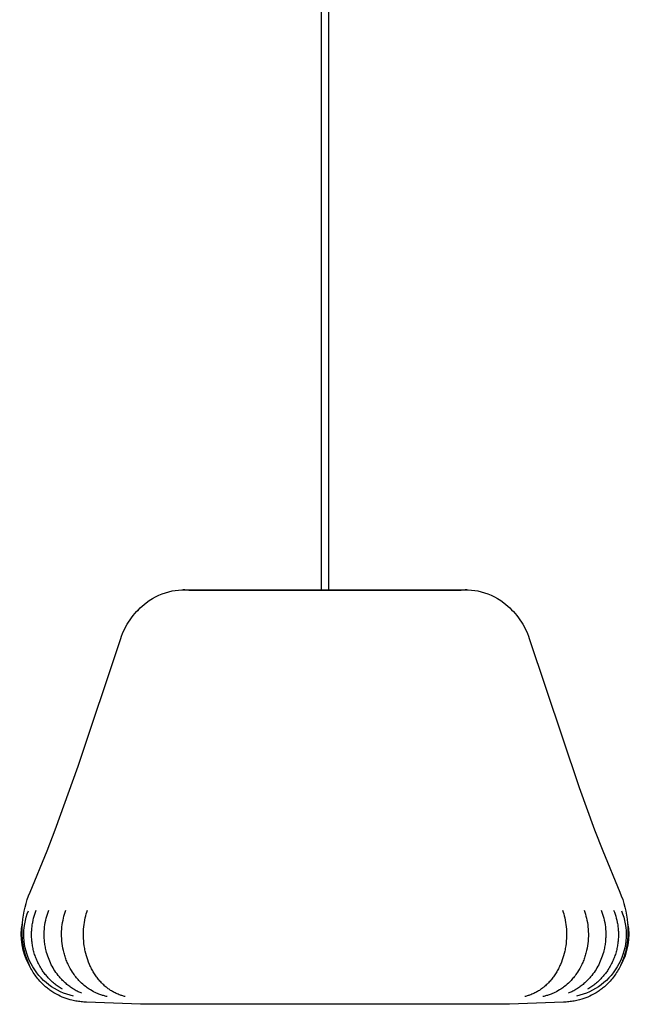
# Model space of a CAD drawing. Extents: x -1 to 1492, y 0 to 3285.
# Tile 2 of 5: x 982 to 1492, y 0 to 821. Entities that reach past the tile are written whole.
import ezdxf

# ---------------------------------------------------------------- set-up
doc = ezdxf.new("R2010")
doc.units = 0
doc.header["$MEASUREMENT"] = 0
doc.layers.add('MAKE2D$VISIBILE$CURVE', color=7, linetype='CONTINUOUS')

msp = doc.modelspace()

# ---------------------------------------------------------------- linework, layer by layer
at = {"layer": 'MAKE2D$VISIBILE$CURVE', "color": 7}
for p, q in [((1233.78, 2252.9), (1233.78, 345.68)), ((1240.38, 345.68), (1240.38, 2252.9)), ((1109.4, 344.77), (1112.14, 345.23)), ((1112.14, 345.23), (1114.85, 345.53)), ((1114.85, 345.53), (1117.52, 345.67)), ((1117.52, 345.67), (1118.63, 345.68)), ((1120.13, 345.66), (1118.6, 345.68)), ((1118.6, 345.68), (1118.63, 345.68)), ((1118.63, 345.68), (1118.76, 345.68)), ((1118.76, 345.68), (1119.01, 345.68)), ((1119.01, 345.68), (1119.36, 345.68)), ((1119.36, 345.68), (1119.84, 345.68)), ((1119.84, 345.68), (1120.43, 345.68)), ((1123.37, 345.5), (1120.13, 345.66)), ((1120.43, 345.68), (1121.14, 345.68)), ((1121.14, 345.68), (1121.98, 345.68)), ((1121.98, 345.68), (1122.95, 345.68)), ((1122.95, 345.68), (1124.04, 345.68)), ((1123.37, 345.5), (1233.78, 345.5)), ((1124.04, 345.68), (1125.26, 345.68)), ((1125.26, 345.68), (1126.61, 345.68)), ((1126.61, 345.68), (1192.69, 345.68)), ((1192.69, 345.68), (1233.78, 345.68)), ((1233.78, 345.68), (1236.24, 345.68)), ((1233.78, 345.5), (1236.27, 345.5)), ((1236.24, 345.68), (1240.38, 345.68)), ((1236.27, 345.5), (1240.38, 345.5)), ((1240.38, 345.68), (1279.91, 345.68)), ((1240.38, 345.5), (1350.78, 345.5)), ((1279.91, 345.68), (1346.93, 345.68)), ((1346.93, 345.68), (1355.55, 345.68)), ((1354.02, 345.66), (1350.78, 345.5)), ((1355.55, 345.68), (1354.02, 345.66)), ((1355.52, 345.68), (1356.63, 345.67)), ((1356.63, 345.67), (1359.3, 345.53)), ((1359.3, 345.53), (1362.01, 345.23)), ((1362.01, 345.23), (1364.75, 344.77)), ((1090.37, 336.73), (1092.98, 338.38)), ((1092.98, 338.38), (1095.65, 339.88)), ((1095.65, 339.88), (1098.36, 341.2)), ((1098.36, 341.2), (1101.11, 342.35)), ((1101.11, 342.35), (1103.87, 343.33)), ((1103.87, 343.33), (1106.64, 344.14)), ((1106.64, 344.14), (1109.4, 344.77)), ((1364.75, 344.77), (1367.51, 344.14)), ((1367.51, 344.14), (1370.28, 343.33)), ((1370.28, 343.33), (1373.05, 342.35)), ((1373.05, 342.35), (1375.79, 341.2)), ((1375.79, 341.2), (1378.51, 339.88)), ((1378.51, 339.88), (1381.17, 338.38)), ((1381.17, 338.38), (1383.78, 336.73)), ((1079.8, 327.54), (1081.3, 329.13)), ((1080.44, 328.27), (1082.38, 330.23)), ((1081.3, 329.13), (1082.86, 330.66)), ((1082.86, 330.66), (1084.47, 332.14)), ((1084.47, 332.14), (1086.13, 333.56)), ((1086.13, 333.56), (1087.84, 334.92)), ((1086.8, 329.44), (1086.8, 329.44)), ((1087.84, 334.92), (1090.37, 336.73)), ((1383.78, 336.73), (1386.32, 334.92)), ((1386.32, 334.92), (1388.02, 333.56)), ((1388.02, 333.56), (1389.68, 332.14)), ((1389.68, 332.14), (1391.29, 330.66)), ((1391.29, 330.66), (1392.85, 329.13)), ((1392.85, 329.13), (1394.35, 327.54)), ((1073.16, 318.89), (1074.36, 320.71)), ((1074.36, 320.71), (1075.63, 322.49)), ((1075.63, 322.49), (1076.96, 324.22)), ((1076.96, 324.22), (1078.35, 325.91)), ((1078.35, 325.91), (1079.8, 327.54)), ((1394.35, 327.54), (1395.8, 325.91)), ((1395.8, 325.91), (1397.19, 324.22)), ((1397.19, 324.22), (1398.52, 322.49)), ((1398.52, 322.49), (1399.79, 320.71)), ((1399.79, 320.71), (1400.99, 318.89)), ((1068.99, 311.22), (1069.93, 313.19)), ((1069.93, 313.19), (1070.94, 315.13)), ((1070.94, 315.13), (1072.02, 317.03)), ((1072.02, 317.03), (1073.16, 318.89)), ((1400.99, 318.89), (1402.14, 317.03)), ((1402.14, 317.03), (1403.21, 315.13)), ((1403.21, 315.13), (1404.22, 313.19)), ((1404.22, 313.19), (1405.17, 311.22)), ((1031.14, 198.68), (1066.58, 305.13)), ((1066.58, 305.13), (1067.31, 307.19)), ((1067.31, 307.19), (1068.11, 309.22)), ((1068.11, 309.22), (1068.99, 311.22)), ((1405.17, 311.22), (1406.04, 309.22)), ((1406.04, 309.22), (1406.84, 307.19)), ((1406.84, 307.19), (1407.57, 305.13)), ((1407.57, 305.13), (1449.23, 180.9)), ((1012, 145.57), (1031.14, 198.68)), ((1449.23, 180.9), (1462.15, 145.57)), ((1005.24, 128.08), (1012, 145.57)), ((1462.15, 145.57), (1468.91, 128.08)), ((991, 93.6), (1005.24, 128.08)), ((1468.91, 128.08), (1483.15, 93.6)), ((994.39, 73.57), (994.92, 75.24)), ((994.92, 75.24), (995.5, 76.9)), ((995.5, 76.9), (996.14, 78.54)), ((1004.85, 73.55), (1005.35, 75.23)), ((1005.35, 75.23), (1005.91, 76.88)), ((1005.91, 76.88), (1006.52, 78.51)), ((1019.23, 73.54), (1019.71, 75.2)), ((1019.71, 75.2), (1020.23, 76.86)), ((1020.23, 76.86), (1020.79, 78.48)), ((1037.36, 73.75), (1037.78, 75.34)), ((1037.78, 75.34), (1038.24, 76.9)), ((1038.24, 76.9), (1038.73, 78.45)), ((1435.42, 78.45), (1435.92, 76.9)), ((1435.92, 76.9), (1436.37, 75.34)), ((1436.37, 75.34), (1436.79, 73.75)), ((1453.36, 78.48), (1453.93, 76.86)), ((1453.93, 76.86), (1454.45, 75.2)), ((1454.45, 75.2), (1454.92, 73.54)), ((1467.64, 78.51), (1468.24, 76.88)), ((1468.24, 76.88), (1468.8, 75.23)), ((1468.8, 75.23), (1469.3, 73.55)), ((1478.01, 78.54), (1478.65, 76.9)), ((1478.65, 76.9), (1479.23, 75.24)), ((1479.23, 75.24), (1479.76, 73.57)), ((992.66, 65.46), (992.79, 66.41)), ((992.79, 66.41), (992.94, 67.35)), ((992.94, 67.35), (993.11, 68.29)), ((993.11, 68.29), (993.49, 70.09)), ((993.49, 70.09), (993.92, 71.87)), ((993.92, 71.87), (994.39, 73.57)), ((1003.07, 64.52), (1003.32, 66.41)), ((1003.32, 66.41), (1003.63, 68.29)), ((1003.63, 68.29), (1003.98, 70.08)), ((1003.98, 70.08), (1004.4, 71.86)), ((1004.4, 71.86), (1004.85, 73.55)), ((1017.57, 64.53), (1017.8, 66.41)), ((1017.8, 66.41), (1018.09, 68.28)), ((1018.09, 68.28), (1018.42, 70.07)), ((1018.42, 70.07), (1018.81, 71.85)), ((1018.81, 71.85), (1019.23, 73.54)), ((1035.78, 64.58), (1035.99, 66.44)), ((1035.99, 66.44), (1036.25, 68.28)), ((1036.25, 68.28), (1036.59, 70.23)), ((1036.59, 70.23), (1036.99, 72.16)), ((1036.99, 72.16), (1037.36, 73.75)), ((1436.79, 73.75), (1437.17, 72.16)), ((1437.17, 72.16), (1437.56, 70.23)), ((1437.56, 70.23), (1437.9, 68.28)), ((1437.9, 68.28), (1438.16, 66.44)), ((1438.16, 66.44), (1438.37, 64.58)), ((1454.92, 73.54), (1455.34, 71.85)), ((1455.34, 71.85), (1455.73, 70.07)), ((1455.73, 70.07), (1456.06, 68.28)), ((1456.06, 68.28), (1456.35, 66.41)), ((1456.35, 66.41), (1456.58, 64.53)), ((1469.3, 73.55), (1469.76, 71.86)), ((1469.76, 71.86), (1470.17, 70.08)), ((1470.17, 70.08), (1470.53, 68.29)), ((1470.53, 68.29), (1470.84, 66.41)), ((1470.84, 66.41), (1471.08, 64.52)), ((1479.76, 73.57), (1480.23, 71.87)), ((1480.23, 71.87), (1480.66, 70.09)), ((1480.66, 70.09), (1481.04, 68.29)), ((1481.04, 68.29), (1481.21, 67.35)), ((1481.21, 67.35), (1481.36, 66.41)), ((1481.36, 66.41), (1481.5, 65.46)), ((1489.67, 67.69), (1489.85, 65.15)), ((992.17, 58.74), (992.19, 59.73)), ((992.17, 57.75), (992.17, 58.74)), ((992.18, 56.77), (992.17, 57.75)), ((992.19, 59.73), (992.22, 60.71)), ((992.22, 60.71), (992.28, 61.67)), ((992.28, 61.67), (992.35, 62.62)), ((992.35, 62.62), (992.43, 63.57)), ((992.43, 63.57), (992.54, 64.52)), ((992.54, 64.52), (992.66, 65.46)), ((1002.72, 58.76), (1002.77, 60.73)), ((1002.73, 56.79), (1002.72, 58.76)), ((1002.77, 60.73), (1002.89, 62.63)), ((1002.89, 62.63), (1003.07, 64.52)), ((1017.24, 58.78), (1017.29, 60.74)), ((1017.25, 56.82), (1017.24, 58.78)), ((1017.29, 60.74), (1017.4, 62.64)), ((1017.4, 62.64), (1017.57, 64.53)), ((1035.47, 58.79), (1035.52, 60.73)), ((1035.48, 56.85), (1035.47, 58.79)), ((1035.52, 60.73), (1035.62, 62.66)), ((1035.62, 62.66), (1035.78, 64.58)), ((1438.37, 64.58), (1438.53, 62.66)), ((1438.53, 62.66), (1438.63, 60.73)), ((1438.63, 60.73), (1438.68, 58.79)), ((1438.68, 58.79), (1438.67, 56.85)), ((1456.58, 64.53), (1456.76, 62.64)), ((1456.76, 62.64), (1456.87, 60.74)), ((1456.87, 60.74), (1456.92, 58.78)), ((1456.92, 58.78), (1456.9, 56.82)), ((1471.08, 64.52), (1471.26, 62.63)), ((1471.26, 62.63), (1471.38, 60.73)), ((1471.38, 60.73), (1471.44, 58.76)), ((1471.44, 58.76), (1471.42, 56.79)), ((1481.5, 65.46), (1481.62, 64.52)), ((1481.62, 64.52), (1481.72, 63.57)), ((1481.72, 63.57), (1481.81, 62.62)), ((1481.81, 62.62), (1481.88, 61.67)), ((1481.88, 61.67), (1481.93, 60.71)), ((1481.93, 60.71), (1481.97, 59.73)), ((1481.97, 59.73), (1481.99, 58.74)), ((1481.99, 57.75), (1481.97, 56.77)), ((1481.99, 58.74), (1481.99, 57.75)), ((1489.85, 65.15), (1489.94, 62.6)), ((1489.92, 58.48), (1489.86, 57.11)), ((1489.95, 59.86), (1489.92, 58.48)), ((1489.94, 62.6), (1489.96, 61.23)), ((1489.96, 61.23), (1489.95, 59.86)), ((992.22, 55.75), (992.18, 56.77)), ((992.27, 54.74), (992.22, 55.75)), ((992.35, 53.73), (992.27, 54.74)), ((992.44, 52.73), (992.35, 53.73)), ((992.55, 51.72), (992.44, 52.73)), ((992.68, 50.72), (992.55, 51.72)), ((992.83, 49.71), (992.68, 50.72)), ((993, 48.72), (992.83, 49.71)), ((1002.77, 55.78), (1002.73, 56.79)), ((1002.82, 54.77), (1002.77, 55.78)), ((1002.89, 53.76), (1002.82, 54.77)), ((1002.98, 52.75), (1002.89, 53.76)), ((1003.08, 51.75), (1002.98, 52.75)), ((1003.21, 50.75), (1003.08, 51.75)), ((1003.35, 49.75), (1003.21, 50.75)), ((1003.51, 48.75), (1003.35, 49.75)), ((1017.33, 54.8), (1017.25, 56.82)), ((1017.47, 52.79), (1017.33, 54.8)), ((1017.69, 50.79), (1017.47, 52.79)), ((1017.97, 48.8), (1017.69, 50.79)), ((1035.55, 54.85), (1035.48, 56.85)), ((1035.69, 52.84), (1035.55, 54.85)), ((1035.88, 50.85), (1035.69, 52.84)), ((1036.14, 48.86), (1035.88, 50.85)), ((1438.27, 50.85), (1438.02, 48.86)), ((1438.47, 52.84), (1438.27, 50.85)), ((1438.6, 54.85), (1438.47, 52.84)), ((1438.67, 56.85), (1438.6, 54.85)), ((1456.46, 50.79), (1456.18, 48.8)), ((1456.68, 52.79), (1456.46, 50.79)), ((1456.83, 54.8), (1456.68, 52.79)), ((1456.9, 56.82), (1456.83, 54.8)), ((1470.8, 49.75), (1470.65, 48.75)), ((1470.95, 50.75), (1470.8, 49.75)), ((1471.07, 51.75), (1470.95, 50.75)), ((1471.18, 52.75), (1471.07, 51.75)), ((1471.26, 53.76), (1471.18, 52.75)), ((1471.33, 54.77), (1471.26, 53.76)), ((1471.39, 55.78), (1471.33, 54.77)), ((1471.42, 56.79), (1471.39, 55.78)), ((1481.32, 49.71), (1481.16, 48.72)), ((1481.47, 50.72), (1481.32, 49.71)), ((1481.6, 51.72), (1481.47, 50.72)), ((1481.71, 52.73), (1481.6, 51.72)), ((1481.81, 53.73), (1481.71, 52.73)), ((1481.88, 54.74), (1481.81, 53.73)), ((1481.93, 55.75), (1481.88, 54.74)), ((1481.97, 56.77), (1481.93, 55.75)), ((1489.17, 50.31), (1488.95, 48.96)), ((1489.36, 51.66), (1489.17, 50.31)), ((1489.52, 53.02), (1489.36, 51.66)), ((1489.66, 54.38), (1489.52, 53.02)), ((1489.77, 55.75), (1489.66, 54.38)), ((1489.86, 57.11), (1489.77, 55.75)), ((993.19, 47.7), (993, 48.72)), ((993.4, 46.69), (993.19, 47.7)), ((993.63, 45.68), (993.4, 46.69)), ((993.87, 44.68), (993.63, 45.68)), ((994.14, 43.67), (993.87, 44.68)), ((994.43, 42.67), (994.14, 43.67)), ((994.74, 41.67), (994.43, 42.67)), ((995.07, 40.68), (994.74, 41.67)), ((1003.69, 47.74), (1003.51, 48.75)), ((1003.89, 46.73), (1003.69, 47.74)), ((1004.11, 45.72), (1003.89, 46.73)), ((1004.34, 44.72), (1004.11, 45.72)), ((1004.74, 43.21), (1004.34, 44.72)), ((1005.18, 41.71), (1004.74, 43.21)), ((1005.66, 40.22), (1005.18, 41.71)), ((1018.33, 46.78), (1017.97, 48.8)), ((1018.75, 44.78), (1018.33, 46.78)), ((1018.99, 43.78), (1018.75, 44.78)), ((1019.25, 42.78), (1018.99, 43.78)), ((1019.52, 41.78), (1019.25, 42.78)), ((1019.82, 40.79), (1019.52, 41.78)), ((1036.32, 47.69), (1036.14, 48.86)), ((1036.52, 46.53), (1036.32, 47.69)), ((1036.74, 45.36), (1036.52, 46.53)), ((1036.99, 44.21), (1036.74, 45.36)), ((1037.42, 42.38), (1036.99, 44.21)), ((1037.91, 40.56), (1037.42, 42.38)), ((1436.73, 42.38), (1436.24, 40.56)), ((1437.17, 44.21), (1436.73, 42.38)), ((1437.41, 45.36), (1437.17, 44.21)), ((1437.63, 46.53), (1437.41, 45.36)), ((1437.83, 47.69), (1437.63, 46.53)), ((1438.02, 48.86), (1437.83, 47.69)), ((1454.63, 41.78), (1454.33, 40.79)), ((1454.9, 42.78), (1454.63, 41.78)), ((1455.16, 43.78), (1454.9, 42.78)), ((1455.4, 44.78), (1455.16, 43.78)), ((1455.83, 46.78), (1455.4, 44.78)), ((1456.18, 48.8), (1455.83, 46.78)), ((1468.98, 41.71), (1468.5, 40.22)), ((1469.41, 43.21), (1468.98, 41.71)), ((1469.81, 44.72), (1469.41, 43.21)), ((1470.05, 45.72), (1469.81, 44.72)), ((1470.26, 46.73), (1470.05, 45.72)), ((1470.46, 47.74), (1470.26, 46.73)), ((1470.65, 48.75), (1470.46, 47.74)), ((1479.41, 41.67), (1479.08, 40.68)), ((1479.72, 42.67), (1479.41, 41.67)), ((1480.01, 43.67), (1479.72, 42.67)), ((1480.28, 44.68), (1480.01, 43.67)), ((1480.53, 45.68), (1480.28, 44.68)), ((1480.76, 46.69), (1480.53, 45.68)), ((1480.96, 47.7), (1480.76, 46.69)), ((1481.16, 48.72), (1480.96, 47.7)), ((1487.46, 42.32), (1487.08, 41.02)), ((1487.81, 43.63), (1487.46, 42.32)), ((1488.14, 44.95), (1487.81, 43.63)), ((1488.43, 46.27), (1488.14, 44.95)), ((1488.7, 47.61), (1488.43, 46.27)), ((1488.95, 48.96), (1488.7, 47.61)), ((995.42, 39.7), (995.07, 40.68)), ((995.79, 38.72), (995.42, 39.7)), ((996.17, 37.75), (995.79, 38.72)), ((996.58, 36.79), (996.17, 37.75)), ((997, 35.83), (996.58, 36.79)), ((997.45, 34.88), (997, 35.83)), ((997.91, 33.94), (997.45, 34.88)), ((998.39, 33.01), (997.91, 33.94)), ((998.98, 31.93), (998.39, 33.01)), ((1006.17, 38.75), (1005.66, 40.22)), ((1006.73, 37.3), (1006.17, 38.75)), ((1007.34, 35.87), (1006.73, 37.3)), ((1007.97, 34.46), (1007.34, 35.87)), ((1008.65, 33.06), (1007.97, 34.46)), ((1009.34, 31.74), (1008.65, 33.06)), ((1020.13, 39.81), (1019.82, 40.79)), ((1020.46, 38.84), (1020.13, 39.81)), ((1020.8, 37.87), (1020.46, 38.84)), ((1021.16, 36.91), (1020.8, 37.87)), ((1021.54, 35.96), (1021.16, 36.91)), ((1021.94, 35.01), (1021.54, 35.96)), ((1022.35, 34.07), (1021.94, 35.01)), ((1022.78, 33.14), (1022.35, 34.07)), ((1023.6, 31.48), (1022.78, 33.14)), ((1038.45, 38.77), (1037.91, 40.56)), ((1039.05, 37.01), (1038.45, 38.77)), ((1039.76, 35.1), (1039.05, 37.01)), ((1040.53, 33.24), (1039.76, 35.1)), ((1040.93, 32.32), (1040.53, 33.24)), ((1433.63, 33.24), (1433.22, 32.32)), ((1434.4, 35.1), (1433.63, 33.24)), ((1435.11, 37.01), (1434.4, 35.1)), ((1435.7, 38.77), (1435.11, 37.01)), ((1436.24, 40.56), (1435.7, 38.77)), ((1451.37, 33.14), (1450.55, 31.48)), ((1451.8, 34.07), (1451.37, 33.14)), ((1452.22, 35.01), (1451.8, 34.07)), ((1452.61, 35.96), (1452.22, 35.01)), ((1452.99, 36.91), (1452.61, 35.96)), ((1453.35, 37.87), (1452.99, 36.91)), ((1453.7, 38.84), (1453.35, 37.87)), ((1454.02, 39.81), (1453.7, 38.84)), ((1454.33, 40.79), (1454.02, 39.81)), ((1465.5, 33.06), (1464.81, 31.74)), ((1466.18, 34.46), (1465.5, 33.06)), ((1466.82, 35.87), (1466.18, 34.46)), ((1467.42, 37.3), (1466.82, 35.87)), ((1467.98, 38.75), (1467.42, 37.3)), ((1468.5, 40.22), (1467.98, 38.75)), ((1475.76, 33.01), (1475.18, 31.93)), ((1476.24, 33.94), (1475.76, 33.01)), ((1476.71, 34.88), (1476.24, 33.94)), ((1477.15, 35.83), (1476.71, 34.88)), ((1477.58, 36.79), (1477.15, 35.83)), ((1477.98, 37.75), (1477.58, 36.79)), ((1478.37, 38.72), (1477.98, 37.75)), ((1478.73, 39.7), (1478.37, 38.72)), ((1479.08, 40.68), (1478.73, 39.7)), ((1484.13, 33.22), (1483.62, 32.15)), ((1484.62, 34.31), (1484.13, 33.22)), ((1485.08, 35.41), (1484.62, 34.31)), ((1485.52, 36.51), (1485.08, 35.41)), ((1485.95, 37.63), (1485.52, 36.51)), ((1486.35, 38.75), (1485.95, 37.63)), ((1486.72, 39.88), (1486.35, 38.75)), ((1487.08, 41.02), (1486.72, 39.88)), ((991.04, 31.11), (990.39, 32.43)), ((991.65, 29.95), (991.04, 31.11)), ((992.29, 28.81), (991.65, 29.95)), ((992.95, 27.68), (992.29, 28.81)), ((993.63, 26.56), (992.95, 27.68)), ((994.33, 25.48), (993.63, 26.56)), ((995.05, 24.42), (994.33, 25.48)), ((999.59, 30.86), (998.98, 31.93)), ((1000.23, 29.81), (999.59, 30.86)), ((1000.89, 28.78), (1000.23, 29.81)), ((1001.41, 27.99), (1000.89, 28.78)), ((1001.95, 27.21), (1001.41, 27.99)), ((1002.51, 26.45), (1001.95, 27.21)), ((1003.07, 25.69), (1002.51, 26.45)), ((1003.65, 24.95), (1003.07, 25.69)), ((1004.24, 24.21), (1003.65, 24.95)), ((1010.07, 30.45), (1009.34, 31.74)), ((1010.83, 29.17), (1010.07, 30.45)), ((1011.62, 27.92), (1010.83, 29.17)), ((1012.52, 26.6), (1011.62, 27.92)), ((1013.45, 25.31), (1012.52, 26.6)), ((1014.42, 24.05), (1013.45, 25.31)), ((1024.47, 29.85), (1023.6, 31.48)), ((1025.4, 28.26), (1024.47, 29.85)), ((1026.37, 26.71), (1025.4, 28.26)), ((1027.03, 25.73), (1026.37, 26.71)), ((1027.71, 24.77), (1027.03, 25.73)), ((1028.41, 23.83), (1027.71, 24.77)), ((1041.36, 31.41), (1040.93, 32.32)), ((1041.79, 30.51), (1041.36, 31.41)), ((1042.24, 29.63), (1041.79, 30.51)), ((1042.71, 28.76), (1042.24, 29.63)), ((1043.19, 27.9), (1042.71, 28.76)), ((1043.68, 27.05), (1043.19, 27.9)), ((1044.18, 26.21), (1043.68, 27.05)), ((1044.7, 25.39), (1044.18, 26.21)), ((1045.23, 24.58), (1044.7, 25.39)), ((1429.45, 25.39), (1428.92, 24.58)), ((1429.97, 26.21), (1429.45, 25.39)), ((1430.48, 27.05), (1429.97, 26.21)), ((1430.97, 27.9), (1430.48, 27.05)), ((1431.44, 28.76), (1430.97, 27.9)), ((1431.91, 29.63), (1431.44, 28.76)), ((1432.36, 30.51), (1431.91, 29.63)), ((1432.8, 31.41), (1432.36, 30.51)), ((1433.22, 32.32), (1432.8, 31.41)), ((1446.44, 24.77), (1445.75, 23.83)), ((1447.12, 25.73), (1446.44, 24.77)), ((1447.78, 26.71), (1447.12, 25.73)), ((1448.75, 28.26), (1447.78, 26.71)), ((1449.68, 29.85), (1448.75, 28.26)), ((1450.55, 31.48), (1449.68, 29.85)), ((1460.7, 25.31), (1459.74, 24.05)), ((1461.64, 26.6), (1460.7, 25.31)), ((1462.53, 27.92), (1461.64, 26.6)), ((1463.32, 29.17), (1462.53, 27.92)), ((1464.08, 30.45), (1463.32, 29.17)), ((1464.81, 31.74), (1464.08, 30.45)), ((1470.5, 24.95), (1469.91, 24.21)), ((1471.08, 25.69), (1470.5, 24.95)), ((1471.65, 26.45), (1471.08, 25.69)), ((1472.2, 27.21), (1471.65, 26.45)), ((1472.74, 27.99), (1472.2, 27.21)), ((1473.26, 28.78), (1472.74, 27.99)), ((1473.92, 29.81), (1473.26, 28.78)), ((1474.56, 30.86), (1473.92, 29.81)), ((1475.18, 31.93), (1474.56, 30.86)), ((1479.82, 25.48), (1479.1, 24.42)), ((1480.52, 26.56), (1479.82, 25.48)), ((1481.21, 27.68), (1480.52, 26.56)), ((1481.87, 28.81), (1481.21, 27.68)), ((1482.5, 29.95), (1481.87, 28.81)), ((1483.11, 31.11), (1482.5, 29.95)), ((1483.62, 32.15), (1483.11, 31.11)), ((995.8, 23.38), (995.05, 24.42)), ((996.57, 22.36), (995.8, 23.38)), ((997.37, 21.35), (996.57, 22.36)), ((998.19, 20.37), (997.37, 21.35)), ((999.03, 19.4), (998.19, 20.37)), ((999.9, 18.45), (999.03, 19.4)), ((1000.54, 17.78), (999.9, 18.45)), ((1001.19, 17.12), (1000.54, 17.78)), ((1001.85, 16.47), (1001.19, 17.12)), ((1002.52, 15.84), (1001.85, 16.47)), ((1004.85, 23.49), (1004.24, 24.21)), ((1005.47, 22.78), (1004.85, 23.49)), ((1006.15, 22.02), (1005.47, 22.78)), ((1006.85, 21.28), (1006.15, 22.02)), ((1007.56, 20.55), (1006.85, 21.28)), ((1008.29, 19.84), (1007.56, 20.55)), ((1009.01, 19.15), (1008.29, 19.84)), ((1009.75, 18.48), (1009.01, 19.15)), ((1010.5, 17.82), (1009.75, 18.48)), ((1011.26, 17.18), (1010.5, 17.82)), ((1012.03, 16.56), (1011.26, 17.18)), ((1012.82, 15.95), (1012.03, 16.56)), ((1015.42, 22.83), (1014.42, 24.05)), ((1016.08, 22.07), (1015.42, 22.83)), ((1016.74, 21.33), (1016.08, 22.07)), ((1017.43, 20.6), (1016.74, 21.33)), ((1018.12, 19.88), (1017.43, 20.6)), ((1018.82, 19.19), (1018.12, 19.88)), ((1019.52, 18.52), (1018.82, 19.19)), ((1020.24, 17.86), (1019.52, 18.52)), ((1020.97, 17.22), (1020.24, 17.86)), ((1021.71, 16.6), (1020.97, 17.22)), ((1022.46, 15.98), (1021.71, 16.6)), ((1029.12, 22.9), (1028.41, 23.83)), ((1029.74, 22.14), (1029.12, 22.9)), ((1030.36, 21.4), (1029.74, 22.14)), ((1031, 20.67), (1030.36, 21.4)), ((1031.65, 19.95), (1031, 20.67)), ((1032.72, 18.84), (1031.65, 19.95)), ((1033.81, 17.77), (1032.72, 18.84)), ((1034.93, 16.74), (1033.81, 17.77)), ((1036.07, 15.76), (1034.93, 16.74)), ((1045.77, 23.79), (1045.23, 24.58)), ((1046.33, 23), (1045.77, 23.79)), ((1046.89, 22.24), (1046.33, 23)), ((1047.47, 21.5), (1046.89, 22.24)), ((1048.05, 20.76), (1047.47, 21.5)), ((1048.65, 20.04), (1048.05, 20.76)), ((1049.25, 19.35), (1048.65, 20.04)), ((1049.86, 18.68), (1049.25, 19.35)), ((1050.48, 18.02), (1049.86, 18.68)), ((1051.11, 17.37), (1050.48, 18.02)), ((1051.75, 16.74), (1051.11, 17.37)), ((1052.4, 16.12), (1051.75, 16.74)), ((1422.4, 16.74), (1421.75, 16.12)), ((1423.04, 17.37), (1422.4, 16.74)), ((1423.67, 18.02), (1423.04, 17.37)), ((1424.29, 18.68), (1423.67, 18.02)), ((1424.9, 19.35), (1424.29, 18.68)), ((1425.5, 20.04), (1424.9, 19.35)), ((1426.1, 20.76), (1425.5, 20.04)), ((1426.69, 21.5), (1426.1, 20.76)), ((1427.26, 22.24), (1426.69, 21.5)), ((1427.82, 23), (1427.26, 22.24)), ((1428.38, 23.79), (1427.82, 23)), ((1428.92, 24.58), (1428.38, 23.79)), ((1439.23, 16.74), (1438.08, 15.76)), ((1440.35, 17.77), (1439.23, 16.74)), ((1441.44, 18.84), (1440.35, 17.77)), ((1442.5, 19.95), (1441.44, 18.84)), ((1443.15, 20.67), (1442.5, 19.95)), ((1443.79, 21.4), (1443.15, 20.67)), ((1444.42, 22.14), (1443.79, 21.4)), ((1445.03, 22.9), (1444.42, 22.14)), ((1445.75, 23.83), (1445.03, 22.9)), ((1452.44, 16.6), (1451.69, 15.98)), ((1453.18, 17.22), (1452.44, 16.6)), ((1453.91, 17.86), (1453.18, 17.22)), ((1454.63, 18.52), (1453.91, 17.86)), ((1455.34, 19.19), (1454.63, 18.52)), ((1456.03, 19.88), (1455.34, 19.19)), ((1456.73, 20.6), (1456.03, 19.88)), ((1457.41, 21.33), (1456.73, 20.6)), ((1458.08, 22.07), (1457.41, 21.33)), ((1458.73, 22.83), (1458.08, 22.07)), ((1459.74, 24.05), (1458.73, 22.83)), ((1462.12, 16.56), (1461.34, 15.95)), ((1462.89, 17.18), (1462.12, 16.56)), ((1463.66, 17.82), (1462.89, 17.18)), ((1464.41, 18.48), (1463.66, 17.82)), ((1465.14, 19.15), (1464.41, 18.48)), ((1465.87, 19.84), (1465.14, 19.15)), ((1466.59, 20.55), (1465.87, 19.84)), ((1467.31, 21.28), (1466.59, 20.55)), ((1468, 22.02), (1467.31, 21.28)), ((1468.69, 22.78), (1468, 22.02)), ((1469.3, 23.49), (1468.69, 22.78)), ((1469.91, 24.21), (1469.3, 23.49)), ((1472.3, 16.47), (1471.63, 15.84)), ((1472.96, 17.12), (1472.3, 16.47)), ((1473.62, 17.78), (1472.96, 17.12)), ((1474.26, 18.45), (1473.62, 17.78)), ((1475.12, 19.4), (1474.26, 18.45)), ((1475.97, 20.37), (1475.12, 19.4)), ((1476.79, 21.35), (1475.97, 20.37)), ((1477.58, 22.36), (1476.79, 21.35)), ((1478.35, 23.38), (1477.58, 22.36)), ((1479.1, 24.42), (1478.35, 23.38)), ((1003.21, 15.22), (1002.52, 15.84)), ((1003.91, 14.61), (1003.21, 15.22)), ((1004.61, 14.01), (1003.91, 14.61)), ((1005.33, 13.42), (1004.61, 14.01)), ((1006.06, 12.85), (1005.33, 13.42)), ((1006.79, 12.29), (1006.06, 12.85)), ((1007.54, 11.75), (1006.79, 12.29)), ((1008.3, 11.21), (1007.54, 11.75)), ((1009.07, 10.69), (1008.3, 11.21)), ((1009.85, 10.19), (1009.07, 10.69)), ((1010.64, 9.69), (1009.85, 10.19)), ((1011.44, 9.21), (1010.64, 9.69)), ((1012.99, 8.34), (1011.44, 9.21)), ((1013.61, 15.35), (1012.82, 15.95)), ((1014.56, 7.52), (1012.99, 8.34)), ((1014.42, 14.77), (1013.61, 15.35)), ((1015.22, 14.23), (1014.42, 14.77)), ((1016.02, 13.69), (1015.22, 14.23)), ((1016.84, 13.18), (1016.02, 13.69)), ((1017.95, 12.51), (1016.84, 13.18)), ((1023.23, 15.39), (1022.46, 15.98)), ((1024, 14.81), (1023.23, 15.39)), ((1024.76, 14.26), (1024, 14.81)), ((1025.54, 13.73), (1024.76, 14.26)), ((1026.32, 13.21), (1025.54, 13.73)), ((1027.11, 12.71), (1026.32, 13.21)), ((1027.89, 12.24), (1027.11, 12.71)), ((1028.67, 11.78), (1027.89, 12.24)), ((1029.46, 11.34), (1028.67, 11.78)), ((1030.26, 10.92), (1029.46, 11.34)), ((1031.07, 10.51), (1030.26, 10.92)), ((1031.88, 10.12), (1031.07, 10.51)), ((1032.7, 9.74), (1031.88, 10.12)), ((1034.02, 9.17), (1032.7, 9.74)), ((1037.18, 14.86), (1036.07, 15.76)), ((1037.9, 14.31), (1037.18, 14.86)), ((1038.63, 13.77), (1037.9, 14.31)), ((1039.36, 13.25), (1038.63, 13.77)), ((1040.11, 12.75), (1039.36, 13.25)), ((1041.38, 11.94), (1040.11, 12.75)), ((1042.66, 11.18), (1041.38, 11.94)), ((1043.97, 10.47), (1042.66, 11.18)), ((1045.3, 9.8), (1043.97, 10.47)), ((1046.26, 9.35), (1045.3, 9.8)), ((1047.23, 8.93), (1046.26, 9.35)), ((1048.21, 8.53), (1047.23, 8.93)), ((1049.2, 8.16), (1048.21, 8.53)), ((1053.06, 15.52), (1052.4, 16.12)), ((1053.73, 14.94), (1053.06, 15.52)), ((1054.34, 14.42), (1053.73, 14.94)), ((1054.96, 13.92), (1054.34, 14.42)), ((1055.59, 13.43), (1054.96, 13.92)), ((1056.23, 12.96), (1055.59, 13.43)), ((1056.87, 12.5), (1056.23, 12.96)), ((1057.52, 12.05), (1056.87, 12.5)), ((1058.17, 11.62), (1057.52, 12.05)), ((1058.84, 11.2), (1058.17, 11.62)), ((1059.61, 10.73), (1058.84, 11.2)), ((1060.4, 10.28), (1059.61, 10.73)), ((1061.2, 9.85), (1060.4, 10.28)), ((1062, 9.44), (1061.2, 9.85)), ((1062.81, 9.06), (1062, 9.44)), ((1063.62, 8.69), (1062.81, 9.06)), ((1064.44, 8.34), (1063.62, 8.69)), ((1065.26, 8.02), (1064.44, 8.34)), ((1409.71, 8.34), (1408.89, 8.02)), ((1410.53, 8.69), (1409.71, 8.34)), ((1411.35, 9.06), (1410.53, 8.69)), ((1412.15, 9.44), (1411.35, 9.06)), ((1412.96, 9.85), (1412.15, 9.44)), ((1413.75, 10.28), (1412.96, 9.85)), ((1414.54, 10.73), (1413.75, 10.28)), ((1415.32, 11.2), (1414.54, 10.73)), ((1415.98, 11.62), (1415.32, 11.2)), ((1416.63, 12.05), (1415.98, 11.62)), ((1417.28, 12.5), (1416.63, 12.05)), ((1417.92, 12.96), (1417.28, 12.5)), ((1418.56, 13.43), (1417.92, 12.96)), ((1419.19, 13.92), (1418.56, 13.43)), ((1419.81, 14.42), (1419.19, 13.92)), ((1420.42, 14.94), (1419.81, 14.42)), ((1421.09, 15.52), (1420.42, 14.94)), ((1421.75, 16.12), (1421.09, 15.52)), ((1425.94, 8.53), (1424.95, 8.16)), ((1426.92, 8.93), (1425.94, 8.53)), ((1427.89, 9.35), (1426.92, 8.93)), ((1428.85, 9.8), (1427.89, 9.35)), ((1430.18, 10.47), (1428.85, 9.8)), ((1431.49, 11.18), (1430.18, 10.47)), ((1432.78, 11.94), (1431.49, 11.18)), ((1434.04, 12.75), (1432.78, 11.94)), ((1434.79, 13.25), (1434.04, 12.75)), ((1435.53, 13.77), (1434.79, 13.25)), ((1436.25, 14.31), (1435.53, 13.77)), ((1436.97, 14.86), (1436.25, 14.31)), ((1438.08, 15.76), (1436.97, 14.86)), ((1441.46, 9.74), (1440.14, 9.17)), ((1442.27, 10.12), (1441.46, 9.74)), ((1443.09, 10.51), (1442.27, 10.12)), ((1443.89, 10.92), (1443.09, 10.51)), ((1444.69, 11.34), (1443.89, 10.92)), ((1445.48, 11.78), (1444.69, 11.34)), ((1446.26, 12.24), (1445.48, 11.78)), ((1447.04, 12.71), (1446.26, 12.24)), ((1447.83, 13.21), (1447.04, 12.71)), ((1448.61, 13.73), (1447.83, 13.21)), ((1449.39, 14.26), (1448.61, 13.73)), ((1450.15, 14.81), (1449.39, 14.26)), ((1450.93, 15.39), (1450.15, 14.81)), ((1451.69, 15.98), (1450.93, 15.39)), ((1457.31, 13.18), (1456.21, 12.51)), ((1458.13, 13.69), (1457.31, 13.18)), ((1458.94, 14.23), (1458.13, 13.69)), ((1459.73, 14.77), (1458.94, 14.23)), ((1461.17, 8.34), (1459.59, 7.52)), ((1460.54, 15.35), (1459.73, 14.77)), ((1461.34, 15.95), (1460.54, 15.35)), ((1462.72, 9.21), (1461.17, 8.34)), ((1463.51, 9.69), (1462.72, 9.21)), ((1464.3, 10.19), (1463.51, 9.69)), ((1465.08, 10.69), (1464.3, 10.19)), ((1465.85, 11.21), (1465.08, 10.69)), ((1466.61, 11.75), (1465.85, 11.21)), ((1467.36, 12.29), (1466.61, 11.75)), ((1468.1, 12.85), (1467.36, 12.29)), ((1468.82, 13.42), (1468.1, 12.85)), ((1469.54, 14.01), (1468.82, 13.42)), ((1470.25, 14.61), (1469.54, 14.01)), ((1470.94, 15.22), (1470.25, 14.61)), ((1471.63, 15.84), (1470.94, 15.22)), ((1016.16, 6.75), (1014.56, 7.52)), ((1017.79, 6.04), (1016.16, 6.75)), ((1019.44, 5.38), (1017.79, 6.04)), ((1021.11, 4.78), (1019.44, 5.38)), ((1022.81, 4.23), (1021.11, 4.78)), ((1024.52, 3.74), (1022.81, 4.23)), ((1025.64, 3.45), (1024.52, 3.74)), ((1026.76, 3.18), (1025.64, 3.45)), ((1027.89, 2.94), (1026.76, 3.18)), ((1029.02, 2.72), (1027.89, 2.94)), ((1030.13, 2.53), (1029.02, 2.72)), ((1031.25, 2.35), (1030.13, 2.53)), ((1032.37, 2.21), (1031.25, 2.35)), ((1033.49, 2.08), (1032.37, 2.21)), ((1034.61, 1.97), (1033.49, 2.08)), ((1035.74, 1.89), (1034.61, 1.97)), ((1036.86, 1.83), (1035.74, 1.89)), ((1037.99, 1.79), (1036.86, 1.83)), ((1082.96, 0), (1037.99, 1.79)), ((1049.94, 7.9), (1049.2, 8.16)), ((1050.69, 7.66), (1049.94, 7.9)), ((1051.43, 7.42), (1050.69, 7.66)), ((1052.19, 7.21), (1051.43, 7.42)), ((1052.94, 7), (1052.19, 7.21)), ((1053.7, 6.82), (1052.94, 7)), ((1054.46, 6.64), (1053.7, 6.82)), ((1055.23, 6.48), (1054.46, 6.64)), ((1066.44, 7.59), (1065.26, 8.02)), ((1067.03, 7.4), (1066.44, 7.59)), ((1067.63, 7.21), (1067.03, 7.4)), ((1068.32, 7.01), (1067.63, 7.21)), ((1069.01, 6.82), (1068.32, 7.01)), ((1069.7, 6.65), (1069.01, 6.82)), ((1070.4, 6.49), (1069.7, 6.65)), ((1236.24, 0), (1082.96, 0)), ((1391.19, 0), (1236.24, 0)), ((1436.16, 1.79), (1391.19, 0)), ((1404.45, 6.65), (1403.75, 6.49)), ((1405.14, 6.82), (1404.45, 6.65)), ((1405.84, 7.01), (1405.14, 6.82)), ((1406.53, 7.21), (1405.84, 7.01)), ((1407.12, 7.4), (1406.53, 7.21)), ((1407.71, 7.59), (1407.12, 7.4)), ((1408.89, 8.02), (1407.71, 7.59)), ((1419.69, 6.64), (1418.92, 6.48)), ((1420.45, 6.82), (1419.69, 6.64)), ((1421.21, 7), (1420.45, 6.82)), ((1421.97, 7.21), (1421.21, 7)), ((1422.72, 7.42), (1421.97, 7.21)), ((1423.47, 7.66), (1422.72, 7.42)), ((1424.21, 7.9), (1423.47, 7.66)), ((1424.95, 8.16), (1424.21, 7.9)), ((1437.29, 1.83), (1436.16, 1.79)), ((1438.42, 1.89), (1437.29, 1.83)), ((1439.54, 1.97), (1438.42, 1.89)), ((1440.67, 2.08), (1439.54, 1.97)), ((1441.79, 2.21), (1440.67, 2.08)), ((1442.91, 2.35), (1441.79, 2.21)), ((1444.02, 2.53), (1442.91, 2.35)), ((1445.13, 2.72), (1444.02, 2.53)), ((1446.27, 2.94), (1445.13, 2.72)), ((1447.39, 3.18), (1446.27, 2.94)), ((1448.52, 3.45), (1447.39, 3.18)), ((1449.63, 3.74), (1448.52, 3.45)), ((1451.35, 4.23), (1449.63, 3.74)), ((1453.04, 4.78), (1451.35, 4.23)), ((1454.71, 5.38), (1453.04, 4.78)), ((1456.36, 6.04), (1454.71, 5.38)), ((1457.99, 6.75), (1456.36, 6.04)), ((1459.59, 7.52), (1457.99, 6.75))]:
    msp.add_line(p, q, dxfattribs=at)
at = {"layer": 'MAKE2D$VISIBILE$CURVE', "color": 7, "extrusion": (0, 0, -1)}
for centre, radius, start, end in [((-1070.03, 59.94), 85.9, 5.17538, 23.06628), ((-1404.12, 59.94), 85.9, 156.93372, 174.82463), ((-1038.25, 58.17), 52.52, 282.10284, 22.30533), ((-1435.9, 58.17), 52.52, 157.69467, 257.89715), ((-1035.9, 58.19), 52.29, 330.49015, 10.47478), ((-1052.32, 60.94), 68.17, 335.28032, 5.68461), ((-1438.08, 58.18), 52.46, 169.55879, 209.75748)]:
    msp.add_arc(centre, radius, start, end, dxfattribs=at)

doc.saveas('drawing.dxf')
